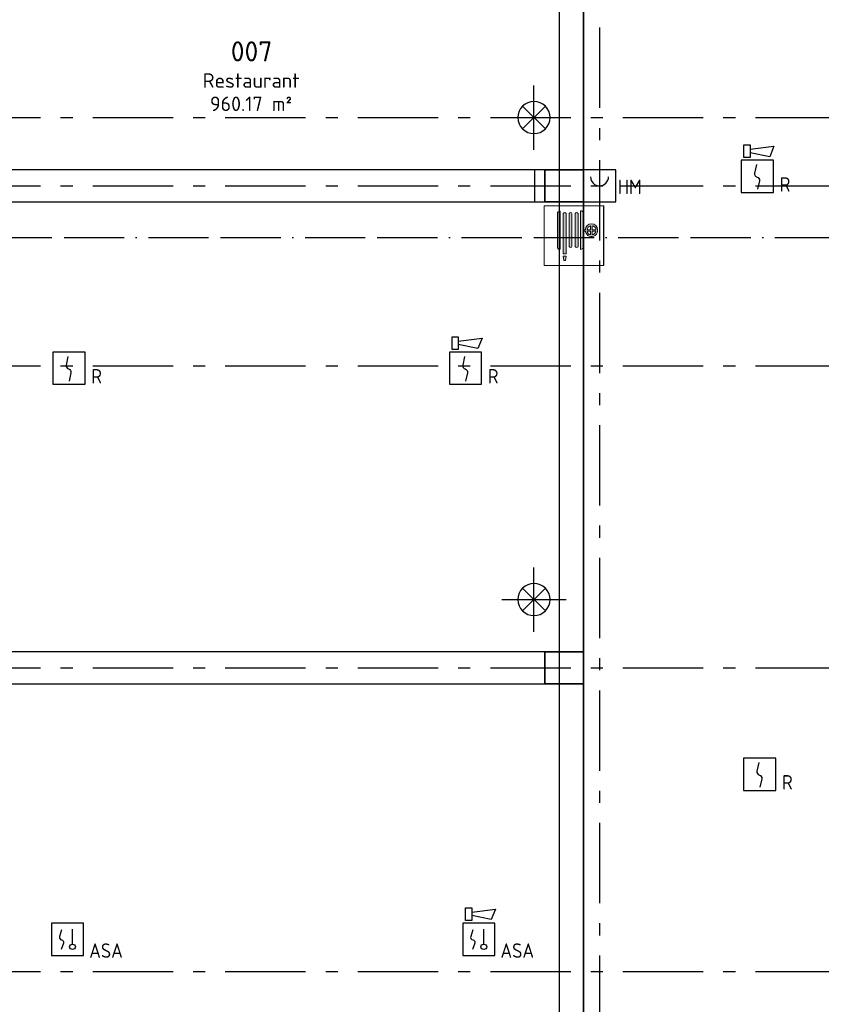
# Model space of a CAD drawing. Header units: millimetres. Extents: x -285236 to 84130, y -470 to 79511.
# Tile 144 of 192: x 29408 to 39388, y 24555 to 36811. Entities that reach past the tile are written whole.
import ezdxf
from ezdxf.enums import TextEntityAlignment as Align

# ---------------------------------------------------------------- set-up
doc = ezdxf.new("R2010")
doc.units = ezdxf.units.MM
doc.linetypes.add('NLRS_stramien', pattern=[1650, 1000, -250, 150, -250])
doc.linetypes.add('SW_doorsnedelijn', pattern=[1950, 750, -150, 0, -150, 750, -150])
doc.layers.add('EL6511--', color=3, linetype='Continuous')
doc.layers.add('XREF', color=254, linetype='Continuous')
doc.styles.add('ISOCPEUR_1', font='isocpeur.ttf', dxfattribs={"height": 250})
doc.styles.add('ISOCPEUR_3', font='isocpeur.ttf', dxfattribs={"height": 180})
doc.styles.add('STABICAD-018', font='ISOCP.SHX', dxfattribs={"height": 180})

# ---------------------------------------------------------------- blocks, each defined once
blk = doc.blocks.new('VB653ORM')
at = {"color": 0, "linetype": 'Continuous'}
for p, q in [((-2, 2), (-2, -2)), ((2, 2), (-2, 2)), ((2, -2), (2, 2)), ((-2, -2), (2, -2))]:
    blk.add_line(p, q, dxfattribs=at)
blk.add_lwpolyline([(-0.12, 1.47), (-0.34, 0.38, 0.399092), (-0.04, -0.09, -0.403068), (0.25, -0.56), (0.02, -1.6)], format="xyb", dxfattribs=at)
at = {"color": 0, "linetype": 'Continuous', "style": 'STABICAD-018'}
for tag, p in [('CODING1', (-1.22, 12.19)), ('CODING2', (-0.95, 9.73)), ('ARTICLECODE', (0.78, 6.96)), ('FIREPROTECTION_PANEL', (0.78, 4.65)), ('FIREPROTECTION_ZONE', (0.05, 2.88)), ('FIREPROTECTION_HARDWARENUMBER', (5.42, -4.4))]:
    blk.add_attdef(tag, text='', height=1.8, dxfattribs=at).set_placement(p, align=Align.MIDDLE)
blk.add_attdef('TEXT1', (3.46, -3.38), '', height=1.8, dxfattribs=at)
blk = doc.blocks.new('VB655IS2')
at = {"color": 0, "linetype": 'Continuous'}
blk.add_lwpolyline([(-1.67, 2.33), (-1.67, 3.91), (-0.89, 3.91), (-0.89, 2.33)], close=True, dxfattribs=at)
blk.add_lwpolyline([(-0.89, 3.37), (2.06, 3.76), (1.54, 2.45), (-0.89, 2.95)], dxfattribs=at)
blk = doc.blocks.new('*U140')
at = {"color": 0, "linetype": 'Continuous'}
for p, q in [((-2, 2), (-2, -2)), ((2, 2), (-2, 2)), ((0.61, -0.6), (0.61, 1.27)), ((2, -2), (2, 2)), ((-2, -2), (2, -2))]:
    blk.add_line(p, q, dxfattribs=at)
blk.add_lwpolyline([(-0.75, 1.19), (-1.01, 0.35, 0.457698), (-0.76, -0.06, -0.462378), (-0.51, -0.46), (-0.78, -1.27)], format="xyb", dxfattribs=at)
blk.add_ellipse((0.61, -0.93), major_axis=(0.367, 0), ratio=0.909091, dxfattribs=at)
at = {"color": 0, "linetype": 'Continuous', "lineweight": 100}
blk.add_blockref('VB655IS2', (0, 0), dxfattribs=at)
at = {"color": 0, "linetype": 'Continuous', "style": 'STABICAD-018'}
for tag, p in [('CODING1', (0.43, 11.73)), ('CODING2', (0.71, 9.27)), ('ARTICLECODE', (2.21, 7.03)), ('FIREPROTECTION_PANEL', (2.21, 4.72)), ('FIREPROTECTION_ZONE', (1.7, 2.42)), ('FIREPROTECTION_HARDWARENUMBER', (13.46, 0.27))]:
    blk.add_attdef(tag, text='', height=1.8, dxfattribs=at).set_placement(p, align=Align.MIDDLE)
blk.add_attdef('TEXT1', (3.53, -3.38), '', height=1.8, dxfattribs=at)
blk = doc.blocks.new('VB653MSM')
at = {"color": 0, "linetype": 'Continuous'}
for p, q in [((-2, 2), (-2, -2)), ((2, 2), (-2, 2)), ((0.61, -0.6), (0.61, 1.27)), ((2, -2), (2, 2)), ((-2, -2), (2, -2))]:
    blk.add_line(p, q, dxfattribs=at)
blk.add_lwpolyline([(-0.75, 1.19), (-1.01, 0.35, 0.457698), (-0.76, -0.06, -0.462378), (-0.51, -0.46), (-0.78, -1.27)], format="xyb", dxfattribs=at)
blk.add_ellipse((0.61, -0.93), major_axis=(0.367, 0), ratio=0.909091, dxfattribs=at)
at = {"color": 0, "linetype": 'Continuous', "style": 'STABICAD-018'}
for tag, p in [('CODING1', (0.43, 11.73)), ('CODING2', (0.71, 9.27)), ('ARTICLECODE', (2.21, 7.03)), ('FIREPROTECTION_PANEL', (2.21, 4.72)), ('FIREPROTECTION_ZONE', (1.7, 2.42)), ('FIREPROTECTION_HARDWARENUMBER', (13.46, 0.27))]:
    blk.add_attdef(tag, text='', height=1.8, dxfattribs=at).set_placement(p, align=Align.MIDDLE)
blk.add_attdef('TEXT1', (3.53, -3.38), '', height=1.8, dxfattribs=at)
blk = doc.blocks.new('VB653HAM')
at = {"color": 0, "linetype": 'Continuous'}
for p, q in [((-2, 5), (-2, 1)), ((2, 5), (-2, 5)), ((2, 1), (2, 5)), ((0, 3), (0, 1.59)), ((-2, 1), (2, 1))]:
    blk.add_line(p, q, dxfattribs=at)
for major_axis, ratio, start_param, end_param in [((-0.795, 0.795), 0.999959, 0.785419, 2.356174), ((0.819, 0.819), 0.942311, 3.956683, 5.468095)]:
    blk.add_ellipse((0, 4.12), major_axis=major_axis, ratio=ratio, start_param=start_param, end_param=end_param, dxfattribs=at)
at = {"color": 0, "linetype": 'Continuous', "style": 'STABICAD-018'}
for tag, p in [('CODING1', (-0.94, 16.07)), ('CODING2', (-0.67, 13.61)), ('ARTICLECODE', (0.81, 11.29)), ('FIREPROTECTION_PANEL', (0.81, 8.98)), ('FIREPROTECTION_ZONE', (0.33, 6.76)), ('FIREPROTECTION_HARDWARENUMBER', (8.6, 4.46))]:
    blk.add_attdef(tag, text='', height=1.8, dxfattribs=at).set_placement(p, align=Align.MIDDLE)
blk.add_attdef('TEXT1', (2.86, 0.02), '', height=1.8, dxfattribs=at)
blk = doc.blocks.new('*U137')
at = {"color": 0, "linetype": 'Continuous'}
for p, q in [((-2, 2), (-2, -2)), ((2, 2), (-2, 2)), ((2, -2), (2, 2)), ((-2, -2), (2, -2))]:
    blk.add_line(p, q, dxfattribs=at)
blk.add_lwpolyline([(-0.12, 1.47), (-0.34, 0.38, 0.399092), (-0.04, -0.09, -0.403068), (0.25, -0.56), (0.02, -1.6)], format="xyb", dxfattribs=at)
at = {"color": 0, "linetype": 'Continuous', "lineweight": 100}
blk.add_blockref('VB655IS2', (0, 0), dxfattribs=at)
at = {"color": 0, "linetype": 'Continuous', "style": 'STABICAD-018'}
for tag, p in [('CODING1', (-1.22, 12.19)), ('CODING2', (-0.95, 9.73)), ('ARTICLECODE', (0.78, 6.96)), ('FIREPROTECTION_PANEL', (0.78, 4.65)), ('FIREPROTECTION_ZONE', (0.05, 2.88)), ('FIREPROTECTION_HARDWARENUMBER', (5.42, -4.4))]:
    blk.add_attdef(tag, text='', height=1.8, dxfattribs=at).set_placement(p, align=Align.MIDDLE)
blk.add_attdef('TEXT1', (3.46, -3.38), '', height=1.8, dxfattribs=at)

msp = doc.modelspace()

# ---------------------------------------------------------------- hatches: boundary and pattern name
at = {"layer": 'XREF'}
h = msp.add_hatch(color=256, dxfattribs=at)
h.paths.add_polyline_path([(36680.1531, 33752.653), (36680.1531, 34492.6047), (36678.0162, 34492.6047), (36678.0162, 33752.653)])
h.paths.add_polyline_path([(36204.8957, 33815.3867), (36210.4703, 33868.4255), (36175.3588, 33868.4255), (36182.2296, 33815.3867), (36199.4665, 33815.3867)])
h.paths.add_polyline_path([(36204.8957, 33897.7799), (36210.4703, 33897.7799), (36210.4703, 34397.9888), (36205.7646, 34405.6389), (36202.1438, 34408.3857), (36197.9131, 34410.1771), (36193.0236, 34410.9051), (36192.8055, 34410.9051), (36188.2966, 34410.3296), (36183.9747, 34408.5989), (36180.2262, 34405.838), (36177.2915, 34402.2241), (36175.3588, 34397.9888), (36175.3588, 33897.7799), (36199.4665, 33897.7799)])
h.paths.add_polyline_path([(36389.7912, 33951.8892), (36400.7412, 33953.9104), (36411.0302, 33958.1676), (36420.2072, 33964.4741), (36427.8696, 33972.5533), (36427.8696, 34177.5456), (36453.4811, 34177.5456), (36457.3531, 34159.6539), (36465.4761, 34143.2489), (36477.3586, 34129.3236), (36492.2813, 34118.7207), (36509.6743, 34112.0404), (36527.5054, 34109.8095), (36545.6749, 34112.0404), (36562.7498, 34118.6399), (36577.6968, 34129.2085), (36589.6112, 34143.1065), (36597.7718, 34159.4928), (36601.6849, 34177.3756), (36601.1134, 34195.6726), (36597.7718, 34216.9691), (36589.6112, 34235.0446), (36577.6968, 34249.7837), (36562.7498, 34260.9354), (36545.5775, 34268.0484), (36526.1844, 34270.6016), (36506.7914, 34268.0484), (36488.7199, 34260.563), (36473.2016, 34248.6554), (36461.294, 34233.1371), (36453.8086, 34215.0656), (36451.2554, 34195.6726), (36427.8696, 34195.6726), (36427.0817, 34410.9051), (36420.7082, 34418.8228), (36411.5939, 34425.7049), (36401.0766, 34430.1572), (36389.7912, 34431.9109), (36389.7912, 33953.9104)])
h.paths.add_polyline_path([(36125.9676, 33952.4359), (36132.0247, 33953.2334), (36137.6691, 33955.5713), (36137.6691, 34429.2106), (36127.5882, 34427.3314), (36118.1123, 34423.4117), (36109.6496, 34417.6203), (36102.5647, 34410.2067), (36103.3621, 33969.7817), (36105.7001, 33964.1374), (36109.4192, 33959.2905), (36114.2662, 33955.5713), (36119.9105, 33953.2334)])
h.paths.add_polyline_path([(36265.9918, 33977.2788), (36272.651, 33978.5274), (36277.3937, 33980.8791), (36281.3192, 33984.2905), (36283.309, 33986.6335), (36283.309, 34399.3376), (36278.0662, 34406.602), (36270.0126, 34410.5258), (36261.0607, 34410.1771), (36253.3366, 34405.6389), (36248.6746, 34397.9888), (36248.6746, 33986.6335), (36251.9853, 33982.735), (36259.3326, 33978.5274), (36265.1689, 33977.3812)])
h.paths.add_polyline_path([(36340.5748, 33977.3812), (36349.3301, 33978.5274), (36354.0915, 33980.8791), (36355.1485, 33981.4904), (36358.8344, 33985.0926), (36358.8344, 34399.3376), (36353.5916, 34406.602), (36345.5379, 34410.5258), (36336.5861, 34410.1771), (36328.8619, 34405.6389), (36324.2, 34397.9888), (36324.2, 33988.5503), (36328.8624, 33982.735), (36333.1328, 33979.767), (36338.2546, 33977.9105)])
h.paths.add_polyline_path([(36533.667, 34132.2629), (36533.667, 34177.5456), (36581.4776, 34177.5456), (36575.9435, 34164.0889), (36568.1856, 34152.874), (36558.0753, 34143.4766), (36545.5775, 34136.2721), (36537.7251, 34133.6289)])
h.paths.add_polyline_path([(36514.4481, 34135.4221), (36501.6154, 34137.6571), (36490.3713, 34143.3792), (36484.6623, 34147.7598), (36477.3586, 34157.9554), (36473.2016, 34170.8844), (36473.2016, 34177.5456), (36514.4481, 34177.5456), (36514.4481, 34136.8575)])
h.paths.add_polyline_path([(36545.5775, 34195.6726), (36533.667, 34195.6726), (36533.667, 34244.4893), (36546.3017, 34242.8259), (36558.0753, 34237.9491), (36568.1856, 34230.1912), (36575.9435, 34220.0809), (36580.8203, 34208.3073), (36581.4776, 34195.6726), (36545.6749, 34195.6726)])
h.paths.add_polyline_path([(36473.76, 34195.6726), (36472.3246, 34195.6726), (36477.3586, 34213.2682), (36481.4043, 34221.3555), (36492.2813, 34233.0845), (36501.6154, 34239.6192), (36514.4481, 34244.4893), (36514.4481, 34195.6726), (36475.2634, 34195.6726)])

# ---------------------------------------------------------------- linework, layer by layer
at = {"layer": 'XREF', "linetype": 'NLRS_stramien'}
for p, q in [((36627.8696, 77962.7572), (36627.8696, 8370.0218)), ((-47232.6128, 35592.6047), (64223.889, 35592.6047)), ((-47232.6128, 34742.6047), (64223.889, 34742.6047)), ((-47232.6128, 32502.6047), (64223.889, 32502.6047)), ((-47232.6128, 28742.6047), (64223.889, 28742.6047)), ((-47232.6128, 24962.6047), (64223.889, 24962.6047))]:
    msp.add_line(p, q, dxfattribs=at)
at = {"layer": 'XREF'}
for p, q in [((36127.8696, 22632.6047), (36127.8696, 64756.7009)), ((36427.8696, 58832.6047), (36427.8696, 22632.6047)), ((36427.8696, 58832.6047), (36427.8696, 22632.6047)), ((36427.8696, 34942.6047), (36427.8696, 40542.6047)), ((35810.5609, 35192.6047), (35810.5609, 35992.6047)), ((35951.9823, 35734.026), (35669.1396, 35451.1833)), ((35669.1396, 35734.026), (35951.9823, 35451.1833)), ((35410.5609, 35592.6047), (36210.5609, 35592.6047)), ((36027.8696, 34942.6047), (19161.9749, 34942.6047)), ((35816.9189, 34942.6047), (35816.9189, 34542.6047)), ((19161.9749, 34542.6047), (36027.8696, 34542.6047)), ((36427.8696, 28942.6047), (36427.8696, 34542.6047)), ((35810.5609, 29192.6047), (35810.5609, 29992.6047)), ((35951.9823, 29734.026), (35669.1396, 29451.1833)), ((35669.1396, 29734.026), (35951.9823, 29451.1833)), ((35410.5609, 29592.6047), (36210.5609, 29592.6047)), ((36427.8696, 28942.6047), (19161.9749, 28942.6047)), ((19161.9749, 28542.6047), (36427.8696, 28542.6047)), ((36427.8696, 22802.6047), (36427.8696, 28542.6047))]:
    msp.add_line(p, q, dxfattribs=at)
at = {"layer": 'XREF', "lineweight": 35}
for p, q in [((36427.8696, 34942.6047), (35945.6779, 34942.6047)), ((35945.6779, 34942.6047), (35945.6779, 34542.6047)), ((36427.8696, 34542.6047), (36427.8696, 34942.6047)), ((35945.6779, 34542.6047), (36427.8696, 34542.6047)), ((36427.8696, 28942.6047), (35945.6779, 28942.6047)), ((35945.6779, 28942.6047), (35945.6779, 28542.6047)), ((36427.8696, 28542.6047), (36427.8696, 28942.6047)), ((35945.6779, 28542.6047), (36427.8696, 28542.6047))]:
    msp.add_line(p, q, dxfattribs=at)
at = {"layer": 'XREF', "lineweight": 13}
for p, q in [((36680.1531, 34492.6047), (35938.0162, 34492.6047)), ((35938.0162, 34492.6047), (35938.0162, 33752.653)), ((36678.0162, 34492.6047), (35938.0162, 34492.6047)), ((35938.0162, 34492.6047), (35938.0162, 33752.653)), ((36678.0162, 33752.653), (36678.0162, 34492.6047)), ((36680.1531, 33752.653), (36680.1531, 34492.6047)), ((36102.5647, 33975.8389), (36102.5647, 34410.2067)), ((36137.6691, 34429.2106), (36137.6691, 33955.5713)), ((36175.3588, 33897.7799), (36175.3588, 34397.9888)), ((36210.4703, 34397.9888), (36210.4703, 33897.7799)), ((36248.6746, 33986.6335), (36248.6746, 34397.9888)), ((36283.309, 34399.3376), (36283.309, 33986.6335)), ((36324.2, 33988.5503), (36324.2, 34397.9888)), ((36358.8344, 34399.3376), (36358.8344, 33985.0926)), ((36389.7912, 33951.8892), (36389.7912, 34431.9109)), ((36427.8696, 34409.9263), (36427.8696, 34195.6726)), ((36427.8696, 34195.6726), (36451.2554, 34195.6726)), ((36472.3246, 34195.6726), (36514.4481, 34195.6726)), ((36514.4481, 34195.6726), (36514.4481, 34244.4893)), ((36533.667, 34244.4893), (36533.667, 34195.6726)), ((36533.667, 34195.6726), (36582.4837, 34195.6726)), ((36453.4811, 34177.5456), (36427.8696, 34177.5456)), ((36427.8696, 34177.5456), (36427.8696, 33972.5533)), ((36514.4481, 34177.5456), (36472.3246, 34177.5456)), ((36514.4481, 34135.4221), (36514.4481, 34177.5456)), ((36533.667, 34177.5456), (36533.667, 34132.2629)), ((36581.4776, 34177.5456), (36533.667, 34177.5456)), ((36210.4703, 33897.7799), (36175.3588, 33897.7799)), ((36175.3588, 33868.4255), (36210.4703, 33868.4255)), ((36182.2296, 33815.3867), (36175.3588, 33868.4255)), ((36210.4703, 33868.4255), (36204.8957, 33815.3867)), ((35938.0162, 33752.653), (36680.1531, 33752.653)), ((35938.0162, 33752.653), (36678.0162, 33752.653)), ((36204.8957, 33815.3867), (36182.2296, 33815.3867))]:
    msp.add_line(p, q, dxfattribs=at)
at = {"layer": 'XREF', "linetype": 'SW_doorsnedelijn'}
msp.add_line((-46094.3198, 34101.3562), (59551.6259, 34101.3562), dxfattribs=at)
at = {"layer": 'XREF'}
for centre, start, end in [((35810.5609, 35592.6047), 0, 180), ((35810.5609, 35592.6047), 180, 0), ((35810.5609, 29592.6047), 0, 180), ((35810.5609, 29592.6047), 180, 0)]:
    msp.add_arc(centre, 200, start, end, dxfattribs=at)
at = {"layer": 'XREF', "lineweight": 13}
for centre, radius, start, end in [((36141.6343, 34379.9613), 49.4087, 94.60308432, 142.25495447), ((36192.9146, 34392.5359), 18.3831, 17.25486494, 162.74513507), ((36266.2304, 34392.5359), 18.3831, 21.7153146, 162.74513507), ((36341.7558, 34392.5359), 18.3831, 21.7153146, 162.74513506), ((36388.3497, 34385.4448), 46.4884, 31.77696594, 88.22303406), ((36526.1844, 34195.6726), 74.929, 360, 180), ((36527.5907, 34184.2189), 74.4095, 185.1453969, 8.8546031), ((36527.5624, 34190.5908), 55.471, 103.67511592, 174.74367054), ((36533.667, 34195.6726), 48.8167, 0, 90), ((36514.4481, 34177.5456), 42.1235, 180, 270), ((36519.9667, 34194.6092), 63.8338, 282.39347256, 344.49561954), ((36125.9676, 33975.8389), 23.4029, 180, 300), ((36265.9918, 33997.9846), 20.7058, 213.24408396, 326.75591604), ((36342.6316, 33997.9846), 20.7058, 207.10596031, 321.49189781), ((36385.6662, 34004.9066), 53.1777, 274.44893781, 322.5261495)]:
    msp.add_arc(centre, radius, start, end, dxfattribs=at)

# ---------------------------------------------------------------- block references
at = {"layer": 'EL6511--', "linetype": 'Continuous', "lineweight": 100}
ref = msp.add_blockref('*U137', (38591.553, 34860.5735), dxfattribs=dict(at, xscale=100, yscale=100, zscale=100))
ref.add_attrib('TEXT1', 'R', (38869.553, 34670.5735), dxfattribs={"layer": '0', "color": 1, "linetype": 'Continuous', "lineweight": 100, "height": 180, "style": 'STABICAD-018'})
ref = msp.add_blockref('VB653HAM', (36627.8696, 34442.6047), dxfattribs=dict(at, xscale=100, yscale=100, zscale=100))
ref.add_attrib('TEXT1', 'HM', dxfattribs={"layer": '0', "color": 1, "linetype": 'Continuous', "lineweight": 100, "height": 180, "style": 'STABICAD-018'}).set_placement((37151.432, 34640.1785), align=Align.RIGHT)
ref = msp.add_blockref('*U137', (34957.5659, 32472.1023), dxfattribs=dict(at, xscale=100, yscale=100, zscale=100))
ref.add_attrib('TEXT1', 'R', (35235.5659, 32282.1023), dxfattribs={"layer": '0', "color": 1, "linetype": 'Continuous', "lineweight": 100, "height": 180, "style": 'STABICAD-018'})
ref = msp.add_blockref('VB653ORM', (30020.99, 32472.1023), dxfattribs=dict(at, xscale=100, yscale=100, zscale=100))
ref.add_attrib('TEXT1', 'R', (30298.99, 32282.1023), dxfattribs={"layer": '0', "color": 1, "linetype": 'Continuous', "lineweight": 100, "height": 180, "style": 'STABICAD-018'})
ref = msp.add_blockref('VB653ORM', (38620.8756, 27417.8057), dxfattribs=dict(at, xscale=100, yscale=100, zscale=100))
ref.add_attrib('TEXT1', 'R', (38898.8756, 27227.8057), dxfattribs={"layer": '0', "color": 1, "linetype": 'Continuous', "lineweight": 100, "height": 180, "style": 'STABICAD-018'})
ref = msp.add_blockref('*U140', (35123.8803, 25363.2477), dxfattribs=dict(at, xscale=100, yscale=100, zscale=100))
ref.add_attrib('TEXT1', 'ASA', dxfattribs={"layer": '0', "color": 1, "linetype": 'Continuous', "lineweight": 100, "height": 180, "style": 'STABICAD-018'}).set_placement((35602.3795, 25223.0777), align=Align.MIDDLE)
ref = msp.add_blockref('VB653MSM', (30004.1931, 25363.2477), dxfattribs=dict(at, xscale=100, yscale=100, zscale=100))
ref.add_attrib('TEXT1', 'ASA', dxfattribs={"layer": '0', "color": 1, "linetype": 'Continuous', "lineweight": 100, "height": 180, "style": 'STABICAD-018'}).set_placement((30482.6923, 25223.0777), align=Align.MIDDLE)

# ---------------------------------------------------------------- texts
at = {"layer": 'XREF', "attachment_point": 1}
for s, insert, char_height, width, style in [('007', (32035.6943, 36541.4889), 250, 649.366875, 'ISOCPEUR_1'), ('Restaurant', (31685.1943, 36143.515), 180, 1499.155625, 'ISOCPEUR_3'), ('960.17 m²', (31776.7734, 35853.9086), 180, 1258.649375, 'ISOCPEUR_3')]:
    msp.add_mtext(s, dxfattribs=dict(at, insert=insert, char_height=char_height, width=width, style=style))

doc.saveas('drawing.dxf')
